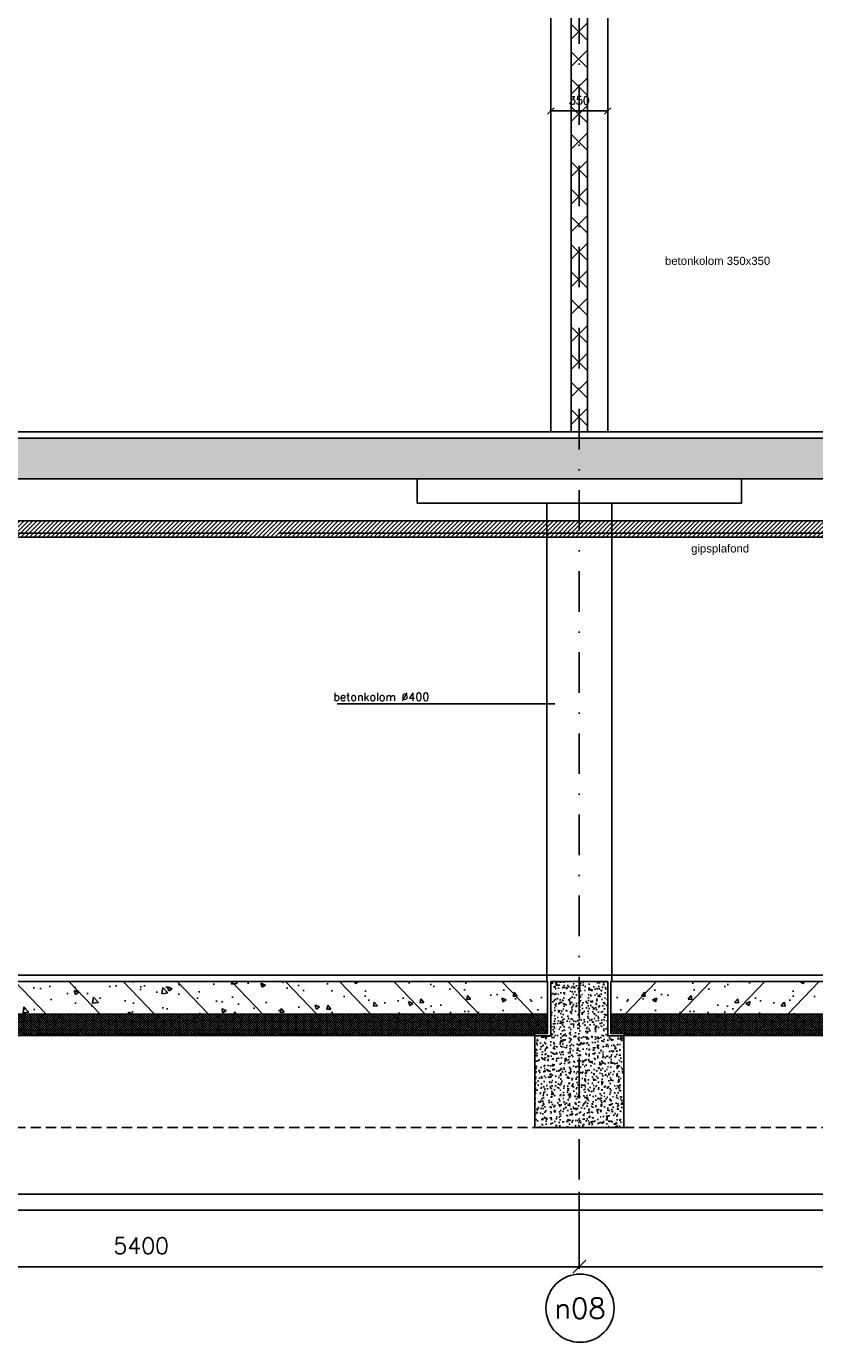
# Model space of a CAD drawing. Extents: x 102559 to 245130, y 44436 to 138999.
# Tile 7 of 30: x 161081 to 165940, y 90162 to 98295. Entities that reach past the tile are written whole.
import ezdxf
from ezdxf.enums import TextEntityAlignment as Align

# ---------------------------------------------------------------- set-up
doc = ezdxf.new("R2010")
doc.units = 0
doc.header["$LTSCALE"] = 20
doc.header["$MEASUREMENT"] = 0
doc.header["$PDSIZE"] = -1
for name, pattern in [('DASHDOT', [25, 12.5, -6.25, 0, -6.25]), ('DD1', [2.66667, 1.66667, -0.5, 0, -0.5]), ('HIDDEN2', [4.6875, 3.125, -1.5625])]:
    doc.linetypes.add(name, pattern=pattern)
doc.layers.get('0').update_dxf_attribs({"linetype": 'CONTINUOUS'})
doc.layers.get('DEFPOINTS').update_dxf_attribs({"linetype": 'CONTINUOUS'})
for name, color, linetype in [('A--01A1_ACEER', 1, 'CONTINUOUS'), ('A--A22--_F123-', 9, 'CONTINUOUS'), ('A--A23--_F--3-', 9, 'CONTINUOUS'), ('A--L$7A3-_STRAMIEN', 3, 'CONTINUOUS'), ('A--L21--_F-23-', 4, 'CONTINUOUS'), ('A--L22--', 3, 'CONTINUOUS'), ('A--L22--_F--3-', 7, 'CONTINUOUS'), ('A--L23--', 7, 'CONTINUOUS'), ('A--L23--_F--3-', 7, 'CONTINUOUS'), ('A--L28D1_KONSTRUKTIES', 1, 'CONTINUOUS'), ('A--L28DC1_KONSTRUKTIES', 1, 'HIDDEN2'), ('A--L31--', 2, 'CONTINUOUS'), ('A--L35-D2-_PLAFONDS', 2, 'CONTINUOUS'), ('A--L35D1_PLAFONDS', 1, 'CONTINUOUS'), ('A--M$1A-_F123-', 1, 'CONTINUOUS'), ('A--M1$A-_F123-', 1, 'CONTINUOUS'), ('A--T$1A-_F123_20', 1, 'CONTINUOUS'), ('A--T$7A-_STRAMIEN', 2, 'CONTINUOUS'), ('A--T01A-25_TEKST', 2, 'CONTINUOUS'), ('STRAMIEN', 8, 'DD1')]:
    doc.layers.add(name, color=color, linetype=linetype)
doc.styles.add('ALFA-0_25', font='ROMANS')
doc.styles.add('EB2', font='ARIAL.TTF')
doc.styles.add('HIEMSTRA', font='romans.shx')
doc.dimstyles.get("Standard").update_dxf_attribs({"dimscale": 40, "dimtxt": 2.5, "dimasz": 2, "dimexe": 0.3, "dimexo": 0.3, "dimgap": 2, "dimtad": 1, "dimdec": 0, "dimzin": 0, "dimdsep": 46, "dimtxsty": 'HIEMSTRA', "dimblk1": 'OBLIQUE', "dimblk2": 'OBLIQUE', "dimsah": 1, "dimcen": 0.09, "dimdle": 0.3, "dimclrd": 1, "dimclre": 1, "dimclrt": 3, "dimadec": 0, "dimazin": 0, "dimtfac": 1, "dimtdec": 4, "dimtix": 1, "dimtmove": 2, "dimatfit": 3, "dimldrblk": 'OBLIQUE', "dimfxl": 0, "dimtvp": 625, "dimtolj": 1, "dimtzin": 0, "dimarcsym": 0})

# ---------------------------------------------------------------- blocks, each defined once
blk = doc.blocks.new('_OBLIQUE')
at = {"color": 0, "linetype": 'ByBlock'}
blk.add_line((-0.5, -0.5), (0.5, 0.5), dxfattribs=at)
blk = doc.blocks.new('*D34')
at = {"color": 1, "linetype": 'ByBlock'}
for p, q in [((159089.3, 91109.5), (159089.3, 90635.6)), ((164489.3, 91109.5), (164489.3, 90635.6)), ((159077.3, 90647.6), (164501.3, 90647.6))]:
    blk.add_line(p, q, dxfattribs=at)
at = {"layer": 'DEFPOINTS', "color": 0, "linetype": 'ByBlock'}
for p in [(159089.3, 91121.5), (164489.3, 91121.5), (164489.3, 90647.6)]:
    blk.add_point(p, dxfattribs=at)
at = {"color": 1, "linetype": 'ByBlock', "xscale": 80, "yscale": 80, "zscale": 80, "rotation": 180}
blk.add_blockref('_OBLIQUE', (159089.3, 90647.6), dxfattribs=at)
at = {"color": 1, "linetype": 'ByBlock', "xscale": 80, "yscale": 80, "zscale": 80}
blk.add_blockref('_OBLIQUE', (164489.3, 90647.6), dxfattribs=at)
at = {"color": 3, "linetype": 'ByBlock', "insert": (161789.3, 90777.6), "char_height": 100, "attachment_point": 5, "style": 'HIEMSTRA'}
blk.add_mtext('\\A1;5400', dxfattribs=at)
blk = doc.blocks.new('*D41')
at = {"color": 1, "linetype": 'ByBlock'}
for p, q in [((164308.3, 97773.1), (164670.3, 97773.1)), ((164314.3, 97618.9), (164314.3, 97779.1)), ((164664.3, 97618.9), (164664.3, 97779.1))]:
    blk.add_line(p, q, dxfattribs=at)
at = {"layer": 'DEFPOINTS', "color": 0, "linetype": 'ByBlock'}
for p in [(164664.3, 97773.1), (164314.3, 97612.9), (164664.3, 97612.9)]:
    blk.add_point(p, dxfattribs=at)
at = {"color": 1, "linetype": 'ByBlock', "xscale": 40, "yscale": 40, "zscale": 40, "rotation": 180}
blk.add_blockref('_OBLIQUE', (164314.3, 97773.1), dxfattribs=at)
at = {"color": 1, "linetype": 'ByBlock', "xscale": 40, "yscale": 40, "zscale": 40}
blk.add_blockref('_OBLIQUE', (164664.3, 97773.1), dxfattribs=at)
at = {"color": 2, "linetype": 'ByBlock', "insert": (164489.3, 97838.1), "char_height": 50, "attachment_point": 5, "style": 'HIEMSTRA'}
blk.add_mtext('\\A1;350', dxfattribs=at)
blk = doc.blocks.new('*U300')
at = {"layer": 'A--L23--_F--3-', "color": 2, "linetype": 'Continuous'}
blk.add_lwpolyline([(0, 0), (0, 20), (10100, 20), (10100, 0)], dxfattribs=at)
blk = doc.blocks.new('*D143')
at = {"color": 1, "linetype": 'ByBlock'}
for p, q in [((164489.3, 91109.5), (164489.3, 90635.6)), ((169889.3, 91109.5), (169889.3, 90635.6)), ((169901.3, 90647.6), (164477.3, 90647.6))]:
    blk.add_line(p, q, dxfattribs=at)
at = {"layer": 'DEFPOINTS', "color": 0, "linetype": 'ByBlock'}
for p in [(164489.3, 91121.5), (169889.3, 91121.5), (164489.3, 90647.6)]:
    blk.add_point(p, dxfattribs=at)
at = {"color": 1, "linetype": 'ByBlock', "xscale": 80, "yscale": 80, "zscale": 80, "rotation": 180}
blk.add_blockref('_OBLIQUE', (164489.3, 90647.6), dxfattribs=at)
at = {"color": 1, "linetype": 'ByBlock', "xscale": 80, "yscale": 80, "zscale": 80}
blk.add_blockref('_OBLIQUE', (169889.3, 90647.6), dxfattribs=at)
at = {"color": 3, "linetype": 'ByBlock', "insert": (167189.3, 90777.6), "char_height": 100, "attachment_point": 5, "style": 'HIEMSTRA'}
blk.add_mtext('\\A1;5400', dxfattribs=at)
blk = doc.blocks.new('*U272')
at = {"layer": 'A--L23--_F--3-', "color": 2, "linetype": 'Continuous'}
blk.add_lwpolyline([(0, 0), (0, 20), (15623.4, 20), (15623.4, 0)], dxfattribs=at)
blk = doc.blocks.new('*U263')
at = {"layer": 'A--A22--_F123-', "linetype": 'Continuous'}
h = blk.add_hatch(dxfattribs=at)
h.set_pattern_fill('ALFAKRS', color=256, scale=120, style=0)
h.set_pattern_definition([(45, (-164489.26, -95795.9), (-84.85281, 84.85281), []), (135, (-164489.26, -95795.9), (-84.85281, -84.85281), [])])
h.paths.add_polyline_path([(0, 0), (-50, 0), (-50, 3060), (0, 3060), (50, 3060), (50, 0)])
at = {"layer": 'A--L22--_F--3-', "color": 3, "linetype": 'Continuous'}
for points in [[(0, 0), (-50, 0), (-50, 3060), (0, 3060)], [(0, 0), (50, 0), (50, 3060), (0, 3060)]]:
    blk.add_lwpolyline(points, dxfattribs=at)

msp = doc.modelspace()

# ---------------------------------------------------------------- hatches: boundary and pattern name
at = {"layer": 'A--01A1_ACEER', "linetype": 'Continuous'}
h = msp.add_hatch(dxfattribs=at)
h.set_pattern_fill('ANSI31', color=256, scale=150, style=0)
h.set_pattern_definition([(45, (-1382.784, 200), (-13.2582521, 13.2582521), [])])
h.paths.add_polyline_path([(153861.4, 95145.9), (169402, 95145.9), (169402, 95245.9), (153861.4, 95245.9)])
at = {"layer": 'A--A23--_F--3-'}
h = msp.add_hatch(dxfattribs=at)
h.set_pattern_fill('ALFABET', color=256, scale=20, angle=1, style=0, pattern_type=2)
h.set_pattern_definition([(134, (239501.89, 1e-11), (86.32078, 83.359), []), (129, (239501.89, 1e-11), (-143.64922, -10.04493), [15, -165]), (184, (239501.9, 1e-11), (30.37155, 149.9312), [12, -132]), (78.5486, (239489.92, -0.84), (-113.27778, 139.88618), [12.74804, -140.22842]), (132.8158, (239502.59, 40), (-213.99344, -29.37358), [22.5, -247.5]), (82.3644, (239484.76, 37.55), (-183.50393, 198.05632), [19.12206, -210.3426]), (187.8158, (239502.6, 40), (-183.50378, 198.05647), [18, -198]), (158, (239482.42, 30.34), (-120.76856, -78.42802), [15, -165]), (213, (239482.42, 30.34), (-46.12453, 145.8572), [12, -132]), (107.5486, (239472.36, 23.81), (-166.89315, 67.42906), [12.74804, -140.22842]), (141.5, (239501.893, 1e-11), (-1.26964, 66.611074), [0, -130.4, 0, -134, 0, -132.5]), (171.5, (239501.89, 1e-11), (-51.229207, 79.788568), [0, -76.4, 0, -127.4, 0, -50.5]), (211.5, (239546.486, -0.78), (-106.826954, -2.64699), [0, -50, 0, -156, 0, -207]), (221.5, (239566.48, -1.13), (-116.270055, 22.05355), [0, -65, 0, -103.6, 0, -147]), (221.5, (239566.48, -1.13), (-116.270055, 22.05355), [0, -65, 0, -103.6, 0, -147])])
h.paths.add_polyline_path([(169694.3, 95505.9), (153813.2, 95505.9), (153813.3, 95755.9), (169694.3, 95755.9)])
h = msp.add_hatch(dxfattribs=at)
h.set_pattern_fill('ALFABET', color=256, scale=40, angle=1, style=0, pattern_type=2)
h.set_pattern_definition([(134, (319308.36, 0), (172.64155, 166.718), []), (129, (319308.36, 0), (-287.29845, -20.08986), [30, -330]), (184, (319308.36, 0), (60.7431, 299.8624), [24, -264]), (78.5486, (319284.42, -1.67), (-226.55556, 279.77237), [25.49608, -280.45684]), (132.8158, (319309.76, 80), (-427.9869, -58.74715), [45, -495]), (82.3644, (319274.1, 75.1), (-367.0079, 396.11265), [38.2441, -420.6852]), (187.8158, (319309.76, 80), (-367.0076, 396.1129), [36, -396]), (158, (319269.41, 60.7), (-241.53712, -156.85604), [30, -330]), (213, (319269.4, 60.7), (-92.24906, 291.7144), [24, -264]), (107.5486, (319249.3, 47.62), (-333.7863, 134.8581), [25.49608, -280.45684]), (141.5, (319308.36, 0), (-2.53928, 133.22215), [0, -260.8, 0, -268, 0, -265]), (171.5, (319308.36, 0), (-102.45841, 159.57714), [0, -152.8, 0, -254.8, 0, -101]), (211.5, (319397.55, -1.56), (-213.65391, -5.29398), [0, -100, 0, -312, 0, -414]), (221.5, (319437.54, -2.25), (-232.54011, 44.1071), [0, -130, 0, -207.2, 0, -294]), (221.5, (319437.54, -2.25), (-232.54011, 44.1071), [0, -130, 0, -207.2, 0, -294])])
h.paths.add_polyline_path([(159284.3, 92205.9), (164294.3, 92205.9), (164294.3, 92405.9), (159284.3, 92405.9)])
h = msp.add_hatch(dxfattribs=at)
h.set_pattern_fill('AR-CONC', color=256, scale=10, style=0, pattern_type=2)
h.set_pattern_definition([(50, (-10929.83, 30), (71.726018, -6.275213), [7.5, -82.5]), (355, (-10929.83, 30), (-13.875133, 75.219213), [6, -66]), (100.4514, (-10923.854, 29.48), (57.850938, 68.943954), [6.37402, -70.11421]), (46.1842, (-10929.83, 50), (106.724105, -16.5519), [11.25, -123.75]), (96.6356, (-10920.94, 48.62), (93.46627, 97.411787), [9.56103, -105.1713]), (351.1842, (-10929.83, 50), (93.466195, 97.41186), [9, -99]), (21, (-10919.83, 45), (59.690705, -40.261889), [7.5, -82.5]), (326, (-10919.83, 45), (24.331533, 72.515005), [6, -66]), (71.4514, (-10914.86, 41.645), (84.022263, 32.25305), [6.37402, -70.11421]), (37.5, (-10929.83, 30), (1.2159855, 33.2893854), [0, -65.2, 0, -67, 0, -66.25]), (7.5, (-10929.83, 30), (26.306954, 39.441171), [0, -38.2, 0, -63.7, 0, -25.25]), (327.5, (-10952.13, 30), (53.3822436, -2.255487), [0, -25, 0, -78, 0, -103.5]), (317.5, (-10962.13, 30), (58.318617, 10.010498), [0, -32.5, 0, -51.8, 0, -73.5])])
h.paths.add_polyline_path([(164314.3, 92405.9), (164664.3, 92405.9), (164664.3, 92070.9), (164764.3, 92070.9), (164764.3, 91505.9), (164214.3, 91505.9), (164214.3, 92070.9), (164314.3, 92070.9)])
h = msp.add_hatch(dxfattribs=at)
h.set_pattern_fill('ALFABET', color=256, scale=40, angle=1, style=0, pattern_type=2)
h.set_pattern_definition([(46, (9670.17, 0), (-172.64155, 166.718), []), (51, (9670.17, 0), (287.29845, -20.08986), [30, -330]), (356, (9670.17, 0), (-60.7431, 299.8624), [24, -264]), (101.4514, (9694.1, -1.67), (226.55556, 279.77237), [25.49608, -280.45684]), (47.1842, (9668.77, 80), (427.9869, -58.74715), [45, -495]), (97.6356, (9704.44, 75.1), (367.0079, 396.11265), [38.2441, -420.6852]), (352.1842, (9668.77, 80), (367.0076, 396.1129), [36, -396]), (22, (9709.12, 60.7), (241.53712, -156.85604), [30, -330]), (327, (9709.12, 60.7), (92.24906, 291.7144), [24, -264]), (72.4514, (9729.24, 47.62), (333.7863, 134.8581), [25.49608, -280.45684]), (38.5, (9670.17, 0), (2.53928, 133.22215), [0, -260.8, 0, -268, 0, -265]), (8.5, (9670.17, 0), (102.45841, 159.57714), [0, -152.8, 0, -254.8, 0, -101]), (328.5, (9580.98, -1.56), (213.65391, -5.29398), [0, -100, 0, -312, 0, -414]), (318.5, (9540.99, -2.25), (232.54011, 44.1071), [0, -130, 0, -207.2, 0, -294]), (318.5, (9540.99, -2.25), (232.54011, 44.1071), [0, -130, 0, -207.2, 0, -294])])
h.paths.add_polyline_path([(169694.3, 92205.9), (164684.3, 92205.9), (164684.3, 92405.9), (169694.3, 92405.9)])
h = msp.add_hatch(dxfattribs=at)
h.set_pattern_fill('ALFAKRS', color=256, scale=10, style=0, pattern_type=2)
h.set_pattern_definition([(45, (86156.468, 0), (-7.0710678, 7.0710678), []), (135, (86156.468, 0), (-7.0710678, -7.0710678), [])])
h.paths.add_polyline_path([(163394.1, 92073.9), (159284.3, 92073.9), (159284.3, 92205.9), (164294.3, 92205.9), (164294.3, 92085.9), (164214.3, 92085.9), (164214.3, 92073.9)])
h = msp.add_hatch(dxfattribs=at)
h.set_pattern_fill('ALFAKRS', color=256, scale=10, style=0, pattern_type=2)
h.set_pattern_definition([(135, (242822.062, 0), (7.0710678, 7.0710678), []), (45, (242822.062, 0), (7.0710678, -7.0710678), [])])
h.paths.add_polyline_path([(165584.4, 92073.9), (169694.3, 92073.9), (169694.3, 92205.9), (164684.3, 92205.9), (164684.3, 92085.9), (164764.3, 92085.9), (164764.3, 92073.9)])

# ---------------------------------------------------------------- linework, layer by layer
at = {"layer": 'A--L$7A3-_STRAMIEN', "linetype": 'Continuous', "extrusion": (0, 0, -1)}
msp.add_ellipse((164494.1, 90392.3), major_axis=(-148.5, 148.5), ratio=1, dxfattribs=at)
at = {"layer": 'A--L21--_F-23-', "linetype": 'Continuous'}
msp.add_lwpolyline([(169444.3, 95505.9), (153813.2, 95505.9), (153813.3, 95755.9), (169444.3, 95755.9)], dxfattribs=at)
for points in [[(159284.3, 92205.9), (164294.3, 92205.9), (164294.3, 92405.9), (159284.3, 92405.9)], [(164314.3, 92405.9), (164664.3, 92405.9), (164664.3, 92070.9), (164764.3, 92070.9), (164764.3, 91505.9), (164214.3, 91505.9), (164214.3, 92070.9), (164314.3, 92070.9), (164314.3, 92405.9)], [(169694.3, 92205.9), (164684.3, 92205.9), (164684.3, 92405.9), (169694.3, 92405.9)]]:
    msp.add_lwpolyline(points, close=True, dxfattribs=at)
at = {"layer": 'A--L23--'}
for points in [[(163394.1, 92073.9), (159284.3, 92073.9), (159284.3, 92205.9), (164294.3, 92205.9), (164294.3, 92085.9), (164214.3, 92085.9), (164214.3, 92073.9)], [(165584.4, 92073.9), (169694.3, 92073.9), (169694.3, 92205.9), (164684.3, 92205.9), (164684.3, 92085.9), (164764.3, 92085.9), (164764.3, 92073.9)]]:
    msp.add_lwpolyline(points, close=True, dxfattribs=at)
at = {"layer": 'A--L28D1_KONSTRUKTIES'}
for p, q in [((164314.3, 95795.9), (164314.3, 98855.9)), ((164664.3, 95795.9), (164664.3, 98855.9)), ((163489.3, 95355.9), (165489.3, 95355.9))]:
    msp.add_line(p, q, dxfattribs=at)
for points in [[(163489.3, 95505.9), (163489.3, 95355.9), (164289.3, 95355.9), (164289.3, 92405.9)], [(165489.3, 95505.9), (165489.3, 95355.9), (164689.3, 95355.9), (164689.3, 92405.9)]]:
    msp.add_lwpolyline(points, dxfattribs=at)
at = {"layer": 'A--L28DC1_KONSTRUKTIES'}
for p, q in [((164214.3, 92085.9), (159286.3, 92085.9)), ((164764.3, 92085.9), (169692.3, 92085.9)), ((206357.8, 91505.9), (153737.8, 91505.9))]:
    msp.add_line(p, q, dxfattribs=at)
at = {"layer": 'A--L31--'}
msp.add_lwpolyline([(205193.3, 91095.9), (153737.8, 91095.9), (153737.8, 90995.9), (205193.3, 90995.9)], close=True, dxfattribs=at)
at = {"layer": 'A--L35-D2-_PLAFONDS'}
for points in [[(162457, 95170.9), (153861.4, 95170.9), (153861.4, 95145.9), (162457, 95145.9)], [(162637.5, 95170.9), (169402, 95170.9), (169402, 95145.9), (162637.5, 95145.9)]]:
    msp.add_lwpolyline(points, dxfattribs=at)
at = {"layer": 'A--L35D1_PLAFONDS', "linetype": 'Continuous'}
msp.add_lwpolyline([(153861.4, 95145.9), (169402, 95145.9), (169402, 95245.9), (153861.4, 95245.9)], close=True, dxfattribs=at)
at = {"layer": 'A--T01A-25_TEKST'}
msp.add_line((162996.3, 94118.2), (164338.7, 94118.2), dxfattribs=at)
at = {"layer": 'STRAMIEN', "linetype": 'DASHDOT'}
for p, q in [((164489.3, 109939.1), (164489.3, 90611.2)), ((215102.7, 95795.9), (151764.3, 95795.9)), ((215140.2, 92445.9), (152098.7, 92445.9)), ((162898.3, 92081.6), (151764, 92081.6)), ((215249.5, 91095.9), (152270.7, 91095.9))]:
    msp.add_line(p, q, dxfattribs=at)

# ---------------------------------------------------------------- block references
at = {"layer": 'A--L22--'}
msp.add_blockref('*U263', (164489.3, 95795.9), dxfattribs=at)
at = {"layer": 'A--L23--'}
for name, p in [('*U300', (159344.3, 95775.9)), ('*U272', (153820.9, 92425.9))]:
    msp.add_blockref(name, p, dxfattribs=at)

# ---------------------------------------------------------------- texts
at = {"layer": 'A--T$1A-_F123_20', "style": 'EB2'}
for s, p in [('betonkolom 350x350', (165017.6, 96824.3)), ('gipsplafond', (165178.8, 95051.3))]:
    msp.add_text(s, height=50, dxfattribs=at).set_placement(p)
at = {"layer": 'A--T$7A-_STRAMIEN', "style": 'ALFA-0_25'}
msp.add_text('n08', height=125, dxfattribs=at).set_placement((164494.1, 90392.3), align=Align.MIDDLE_CENTER)
at = {"layer": 'A--T01A-25_TEKST', "style": 'HIEMSTRA'}
msp.add_text('betonkolom %%c400', height=50, dxfattribs=at).set_placement((162973.1, 94136.7))

# ---------------------------------------------------------------- dimensions: what is measured, and where the dimension line sits
at = {"layer": 'A--M$1A-_F123-'}
for p1, picture, middle in [((159089.3, 91121.5), '*D34', (161789.3, 90777.6)), ((169889.3, 91121.5), '*D143', (167189.3, 90777.6))]:
    dim = msp.add_linear_dim(base=(164489.3, 90647.6), p1=p1, p2=(164489.3, 91121.5), dimstyle='Standard', override={"dimscale": 40, "dimtxsty": 'HIEMSTRA', "dimclrt": 3}, dxfattribs=at)
    dim.commit()
    dim.dimension.update_dxf_attribs({"geometry": picture, "text_midpoint": middle})
at = {"layer": 'A--M1$A-_F123-'}
dim = msp.add_linear_dim(base=(164664.3, 97773.1), p1=(164314.3, 97612.9), p2=(164664.3, 97612.9), dimstyle='Standard', override={"dimscale": 20, "dimclrt": 2}, dxfattribs=at)
dim.commit()
dim.dimension.update_dxf_attribs({"geometry": '*D41', "text_midpoint": (164489.3, 97838.1)})

doc.saveas('drawing.dxf')
